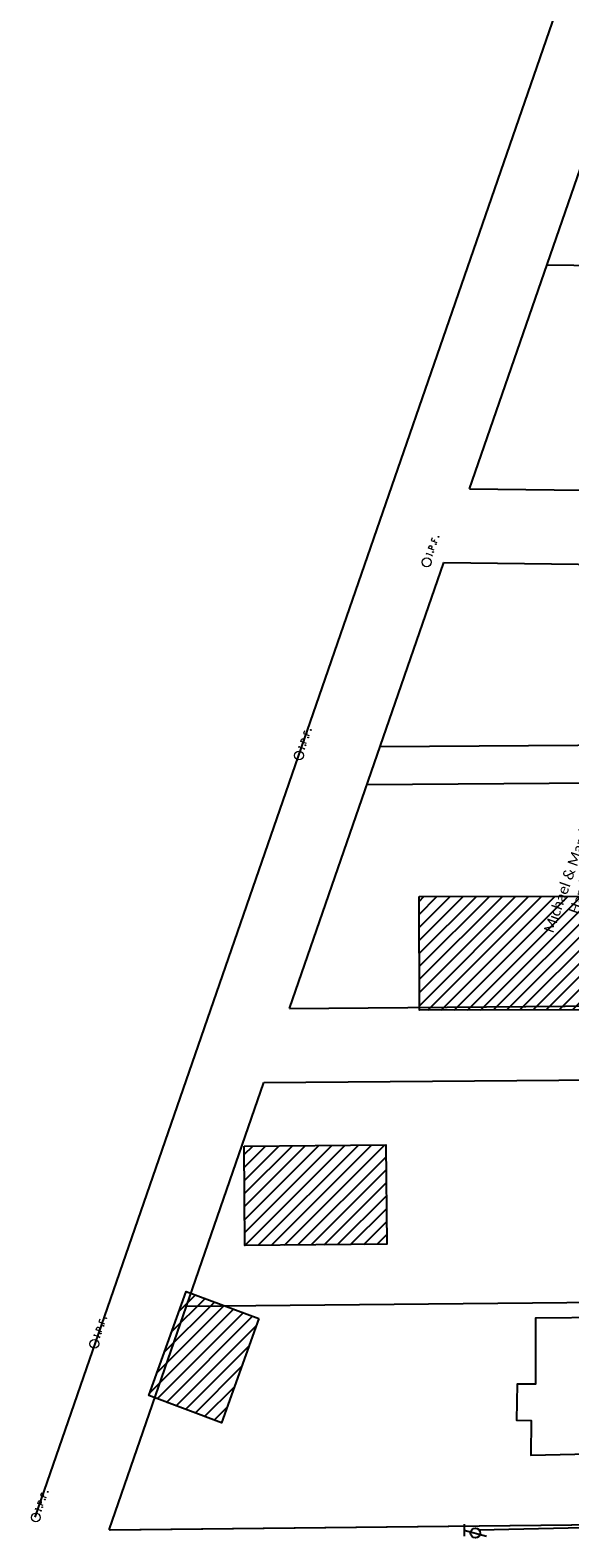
# Model space of a CAD drawing. Header units: feet. Extents: x 2296871 to 2305194, y 360020 to 364238.
# Tile 30 of 55: x 2301584 to 2301730, y 362436 to 362843. Entities that reach past the tile are written whole.
import ezdxf

# ---------------------------------------------------------------- set-up
doc = ezdxf.new("R2010")
doc.units = ezdxf.units.FT
doc.header["$MEASUREMENT"] = 0
doc.linetypes.add('ohteleex', pattern=[0])
doc.linetypes.add('rowex', pattern=[0])
for name, color, linetype in [('BD_X_Building', 231, 'Continuous'), ('DV_X_Property_Line', 7, 'Continuous'), ('RW_X_Fee_RW', 6, 'rowex'), ('SV_X_Mon_Cells_Found', 7, 'Continuous'), ('SV_X_Text_Name', 7, 'Continuous'), ('UT_X_Overhead_Telecom', 30, 'ohteleex'), ('UT_X_Telecom_Cells', 30, 'Continuous')]:
    doc.layers.add(name, color=color, linetype=linetype)
doc.styles.add('Simplex Normal (0.14)', font='calibri.ttf', dxfattribs={"height": 0.14})

# ---------------------------------------------------------------- blocks, each defined once
blk = doc.blocks.new('TELP')
at = {"linetype": 'Continuous'}
for p, q in [((0.12, 0.15), (-0.04, 0.15)), ((0.04, 0.15), (-0.04, -0.15))]:
    blk.add_line(p, q, dxfattribs=at)
blk.add_circle((0, 0), 0.065, dxfattribs=at)
blk = doc.blocks.new('IPF')
at = {"layer": 'SV_X_Mon_Cells_Found', "color": 7, "linetype": 'Continuous', "lineweight": 0, "flags": 128}
for points in [[(0.101, 0.04), (0.118, 0.04)], [(0.11, -0.04), (0.11, 0.04)], [(0.188, -0.04), (0.188, 0.04), (0.214, 0.04), (0.217, 0.039), (0.221, 0.038), (0.223, 0.037), (0.224, 0.036), (0.226, 0.032), (0.228, 0.029), (0.229, 0.024), (0.229, 0.017), (0.229, 0.014), (0.227, 0.01), (0.225, 0.006), (0.223, 0.004), (0.221, 0.003), (0.219, 0.002), (0.214, 0.001), (0.188, 0.001)], [(0.338, 0.04), (0.3, 0.04), (0.3, -0.04)], [(0.3, 0.001), (0.327, 0.001)], [(0.101, -0.04), (0.118, -0.04)], [(0.157, -0.029), (0.16, -0.029), (0.162, -0.031), (0.164, -0.033), (0.164, -0.036), (0.162, -0.039), (0.16, -0.04), (0.157, -0.04), (0.156, -0.039), (0.154, -0.036), (0.154, -0.033), (0.156, -0.031), (0.157, -0.029)], [(0.27, -0.029), (0.273, -0.029), (0.274, -0.031), (0.276, -0.033), (0.276, -0.036), (0.274, -0.039), (0.273, -0.04), (0.27, -0.04), (0.268, -0.039), (0.267, -0.036), (0.267, -0.033), (0.268, -0.031), (0.27, -0.029)], [(0.377, -0.029), (0.38, -0.029), (0.382, -0.031), (0.383, -0.033), (0.383, -0.036), (0.382, -0.039), (0.38, -0.04), (0.377, -0.04), (0.376, -0.039), (0.374, -0.036), (0.374, -0.033), (0.376, -0.031), (0.377, -0.029)]]:
    blk.add_lwpolyline(points, dxfattribs=at)
at = {"layer": 'SV_X_Mon_Cells_Found', "color": 7, "linetype": 'Continuous', "lineweight": 0}
blk.add_circle((0, 0), 0.06, dxfattribs=at)

msp = doc.modelspace()

# ---------------------------------------------------------------- hatches: boundary and pattern name
at = {"layer": 'BD_X_Building'}
h = msp.add_hatch(dxfattribs=at)
h.set_pattern_fill('ANSI31', color=256, scale=20)
h.paths.add_polyline_path([(2301689.19, 362609.23), (2301736.81, 362609.38), (2301736.91, 362578.68), (2301689.29, 362578.53)])
h = msp.add_hatch(dxfattribs=at)
h.set_pattern_fill('ANSI31', color=256, scale=20)
h.paths.add_polyline_path([(2301641.94, 362541.8), (2301680.24, 362542.13), (2301680.47, 362515.3), (2301642.17, 362514.97)])
h = msp.add_hatch(dxfattribs=at)
h.set_pattern_fill('ANSI31', color=256, scale=20)
h.paths.add_polyline_path([(2301645.91, 362495.19), (2301635.79, 362467), (2301616.16, 362474.38), (2301626.29, 362502.56)])

# ---------------------------------------------------------------- linework, layer by layer
at = {"layer": 'BD_X_Building', "flags": 128}
for points in [[(2301689.19, 362609.23), (2301736.81, 362609.38), (2301736.91, 362578.68), (2301689.29, 362578.53)], [(2301641.94, 362541.8), (2301680.24, 362542.13), (2301680.47, 362515.3), (2301642.17, 362514.97)], [(2301645.91, 362495.19), (2301635.79, 362467), (2301616.16, 362474.38), (2301626.29, 362502.56)], [(2301739.18, 362458.78), (2301739.18, 362457.14), (2301756.21, 362457.14), (2301755.95, 362489.49), (2301740.2, 362489.36), (2301740.15, 362495.47), (2301720.66, 362495.34), (2301720.61, 362477.48), (2301715.68, 362477.51), (2301715.54, 362467.73), (2301719.45, 362467.68), (2301719.43, 362458.34), (2301739.18, 362458.78)]]:
    msp.add_lwpolyline(points, close=True, dxfattribs=at)
at = {"layer": 'DV_X_Property_Line', "flags": 128}
for points in [[(2301884.26, 362777.86), (2301723.69, 362779.87)], [(2301678.71, 362649.8), (2301838.98, 362650.87)], [(2301835.3, 362640.57), (2301675.13, 362639.46)], [(2301626.4, 362498.54), (2301785.19, 362500.06)]]:
    msp.add_lwpolyline(points, dxfattribs=at)
at = {"layer": 'RW_X_Fee_RW'}
for p, q in [((2301702.79, 362719.44), (2301744.59, 362840.3)), ((2301654.23, 362579.03), (2301695.91, 362699.52)), ((2301605.5, 362438.11), (2301647.29, 362558.97))]:
    msp.add_line(p, q, dxfattribs=at)
at = {"layer": 'RW_X_Fee_RW', "flags": 128}
for points in [[(2301585.51, 362441.51), (2301779.11, 363001.29)], [(2301702.79, 362719.44), (2301862.74, 362717.5)], [(2301695.91, 362699.52), (2301855.64, 362697.58)], [(2301654.23, 362579.03), (2301813.82, 362580.34)], [(2301647.29, 362558.97), (2301806.67, 362560.28)], [(2301605.5, 362438.11), (2301763.71, 362439.83)], [(2301605.82, 362438.12), (2301763.71, 362439.83)]]:
    msp.add_lwpolyline(points, dxfattribs=at)
at = {"layer": 'UT_X_Overhead_Telecom', "linetype": 'Continuous', "flags": 128}
msp.add_lwpolyline([(2301777.6, 362439.62), (2301705.47, 362438.01)], dxfattribs=at)

# ---------------------------------------------------------------- block references
at = {"layer": 'SV_X_Mon_Cells_Found', "xscale": 20, "yscale": 20, "zscale": 20, "rotation": 70.37168007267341}
for p in [(2301691.24, 362699.58), (2301656.76, 362647.36), (2301601.47, 362488.38), (2301585.68, 362441.46)]:
    msp.add_blockref('IPF', p, dxfattribs=at)
at = {"layer": 'UT_X_Telecom_Cells', "color": 30, "linetype": 'Continuous', "lineweight": 0, "xscale": 20, "yscale": 20, "zscale": 20, "rotation": 90}
msp.add_blockref('TELP', (2301704.42, 362437.25, 980.91), dxfattribs=at)

# ---------------------------------------------------------------- texts
at = {"layer": 'SV_X_Text_Name', "insert": (2301735.84, 362611.71), "char_height": 2.8, "width": 77.9146, "attachment_point": 5, "rotation": 70.3717, "style": 'Simplex Normal (0.14)'}
msp.add_mtext('Michael & March\\PHamilton\\P461 N Main St\\P\\pxqc;PID: 6500098', dxfattribs=at)

doc.saveas('drawing.dxf')
